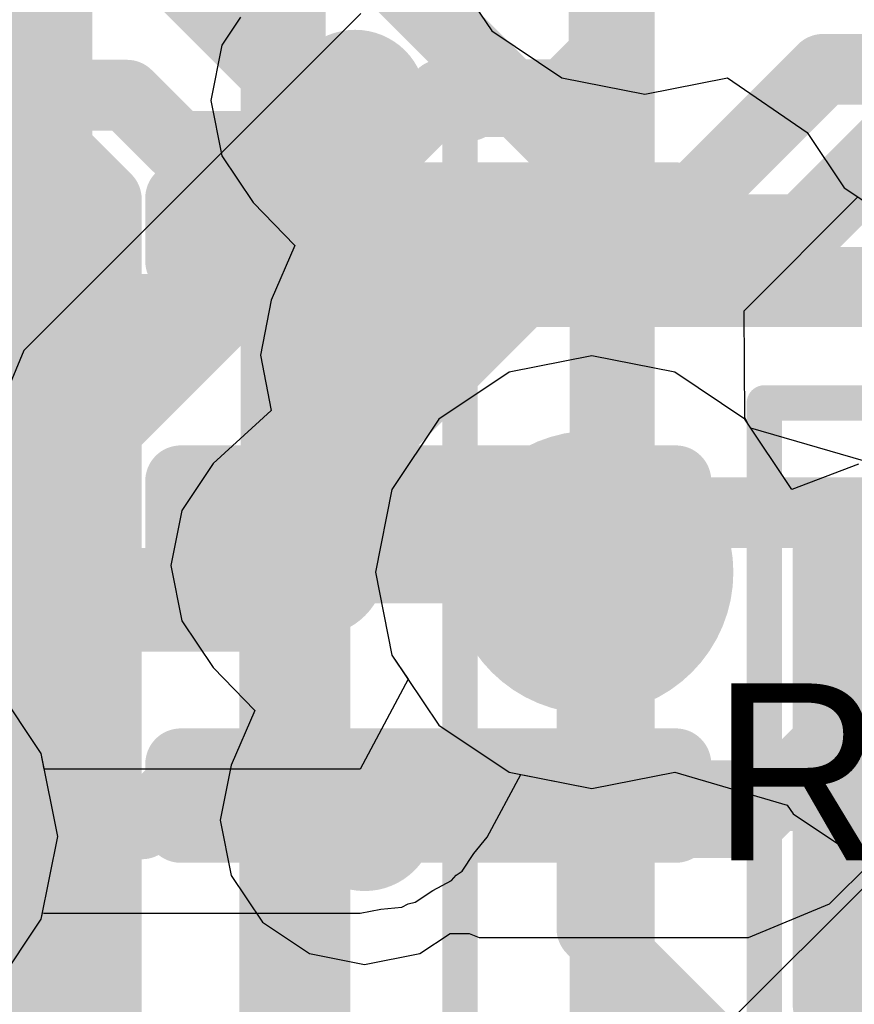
# Model space of a CAD drawing. Header units: millimetres. Extents: x -2 to 68, y -2 to 27.4.
# Tile 169 of 256: x 15.3 to 16.5, y 17.8 to 19.2. Entities that reach past the tile are written whole.
import ezdxf

# ---------------------------------------------------------------- set-up
doc = ezdxf.new("R2010")
doc.units = ezdxf.units.MM
for name, color, linetype in [('BottomLayer', 5, 'Continuous'), ('BottomPaste', 16, 'Continuous'), ('BottomSolder', 6, 'Continuous'), ('DrillGuide', 244, 'Continuous'), ('Mechanical10', 56, 'Continuous'), ('Mechanical13', 56, 'Continuous'), ('Mechanical15', 56, 'Continuous'), ('Mechanical2', 216, 'Continuous'), ('Mechanical6', 56, 'Continuous'), ('MidLayer1', 16, 'Continuous'), ('MidLayer2', 76, 'Continuous'), ('MidLayer3', 90, 'Continuous'), ('MidLayer4', 156, 'Continuous'), ('MidLayer5', 130, 'Continuous'), ('MidLayer6', 216, 'Continuous'), ('MidLayer7', 6, 'Continuous'), ('MidLayer8', 54, 'Continuous'), ('MultiLayer', 9, 'Continuous'), ('TopLayer', 1, 'Continuous'), ('TopPaste', 8, 'Continuous'), ('TopSolder', 216, 'Continuous'), ('ViaHoleLayer', 16, 'Continuous')]:
    doc.layers.add(name, color=color, linetype=linetype)

# ---------------------------------------------------------------- blocks, each defined once
blk = doc.blocks.new('RES_0201_12')
at = {"layer": 'Mechanical13', "const_width": 0.11999976}
for points in [[(-0.31999936, 0.16999966), (-0.31999936, -0.16999966)], [(-0.31999936, 0.16999966), (0.31999936, 0.16999966)], [(0.31999936, 0.16999966), (0.31999936, -0.16999966)], [(-0.31999936, -0.16999966), (0.31999936, -0.16999966)]]:
    blk.add_lwpolyline(points, dxfattribs=at)
at = {"layer": 'Mechanical13', "const_width": 0.05999988}
for points in [[(-0.3499993, 0.16999966, 1), (-0.28999942, 0.16999966, 1)], [(-0.3499993, 0.16999966, 1), (-0.28999942, 0.16999966, 1)], [(0.28999942, 0.16999966, 1), (0.3499993, 0.16999966, 1)], [(0.28999942, 0.16999966, 1), (0.3499993, 0.16999966, 1)], [(-0.3499993, -0.16999966, 1), (-0.28999942, -0.16999966, 1)], [(-0.3499993, -0.16999966, 1), (-0.28999942, -0.16999966, 1)], [(0.28999942, -0.16999966, 1), (0.3499993, -0.16999966, 1)], [(0.28999942, -0.16999966, 1), (0.3499993, -0.16999966, 1)]]:
    blk.add_lwpolyline(points, format="xyb", close=True, dxfattribs=at)
at = {"layer": 'Mechanical15', "const_width": 0.0499999}
for points in [[(-0.5299989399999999, 0.26999946), (-0.5299989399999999, -0.26999946)], [(-0.5299989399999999, 0.26999946), (0.5299989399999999, 0.26999946)], [(0.5299989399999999, 0.26999946), (0.5299989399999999, -0.26999946)], [(0, 0.135001), (0, -0.135001)], [(-0.135001, 0), (0.135001, 0)], [(-0.5299989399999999, -0.26999946), (0.5299989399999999, -0.26999946)]]:
    blk.add_lwpolyline(points, dxfattribs=at)
at = {"layer": 'Mechanical15'}
for points, const_width in [([(-0.54249828, 0.26999946, 1), (-0.5174996, 0.26999946, 1)], 0.02499868), ([(-0.54249828, 0.26999946, 1), (-0.5174996, 0.26999946, 1)], 0.02499868), ([(0.5174996, 0.26999946, 1), (0.54249828, 0.26999946, 1)], 0.02499868), ([(0.5174996, 0.26999946, 1), (0.54249828, 0.26999946, 1)], 0.02499868), ([(-0.01249934, 0.135001, 1), (0.01249934, 0.135001, 1)], 0.02499868), ([(0.10130028, 0, 1), (-0.10130028, 0, 1)], 0.0499999), ([(-0.14750034, 0, 1), (-0.12250166, 0, 1)], 0.02499868), ([(-0.11379962, 0, 1), (-0.08880094, 0, 1)], 0.02499868), ([(0.08880094, 0, 1), (0.11379962, 0, 1)], 0.02499868), ([(0.12250166, 0, 1), (0.14750034, 0, 1)], 0.02499868), ([(-0.01249934, -0.135001, 1), (0.01249934, -0.135001, 1)], 0.02499868), ([(-0.54249828, -0.26999946, 1), (-0.5174996, -0.26999946, 1)], 0.02499868), ([(-0.54249828, -0.26999946, 1), (-0.5174996, -0.26999946, 1)], 0.02499868), ([(0.5174996, -0.26999946, 1), (0.54249828, -0.26999946, 1)], 0.02499868), ([(0.5174996, -0.26999946, 1), (0.54249828, -0.26999946, 1)], 0.02499868)]:
    blk.add_lwpolyline(points, format="xyb", close=True, dxfattribs=dict(at, const_width=const_width))
at = {"layer": 'TopLayer', "const_width": 0.08059928}
for points in [[(-0.3896995, 0.08940038, 1), (-0.30910022, 0.08940038, 1)], [(-0.24090122, 0.08940038, 1), (-0.16030194, 0.08940038, 1)], [(0.16030194, 0.08940038, 1), (0.24090122, 0.08940038, 1)], [(0.30910022, 0.08940038, 1), (0.3896995, 0.08940038, 1)], [(-0.3896995, -0.08940038, 1), (-0.30910022, -0.08940038, 1)], [(-0.24090122, -0.08940038, 1), (-0.16030194, -0.08940038, 1)], [(0.16030194, -0.08940038, 1), (0.24090122, -0.08940038, 1)], [(0.30910022, -0.08940038, 1), (0.3896995, -0.08940038, 1)]]:
    blk.add_lwpolyline(points, format="xyb", close=True, dxfattribs=at)
at = {"layer": 'TopLayer'}
for points in [[(-0.20060158, 0.16999966), (-0.34939986, 0.16999966), (-0.20060158, -0.16999966), (-0.34939986, -0.16999966)], [(0.20060158, -0.16999966), (0.34939986, -0.16999966), (0.20060158, 0.16999966), (0.34939986, 0.16999966)], [(-0.1200023, 0.08940038), (-0.4299991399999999, 0.08940038), (-0.1200023, -0.08940038), (-0.4299991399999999, -0.08940038)], [(0.1200023, -0.08940038), (0.4299991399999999, -0.08940038), (0.1200023, 0.08940038), (0.4299991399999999, 0.08940038)]]:
    blk.add_solid(points, dxfattribs=at)
at = {"layer": 'TopPaste', "const_width": 0.08059928}
for points in [[(-0.3896995, 0.08940038, 1), (-0.30910022, 0.08940038, 1)], [(-0.24090122, 0.08940038, 1), (-0.16030194, 0.08940038, 1)], [(0.16030194, 0.08940038, 1), (0.24090122, 0.08940038, 1)], [(0.30910022, 0.08940038, 1), (0.3896995, 0.08940038, 1)], [(-0.3896995, -0.08940038, 1), (-0.30910022, -0.08940038, 1)], [(-0.24090122, -0.08940038, 1), (-0.16030194, -0.08940038, 1)], [(0.16030194, -0.08940038, 1), (0.24090122, -0.08940038, 1)], [(0.30910022, -0.08940038, 1), (0.3896995, -0.08940038, 1)]]:
    blk.add_lwpolyline(points, format="xyb", close=True, dxfattribs=at)
at = {"layer": 'TopPaste'}
for points in [[(-0.20060158, 0.16999966), (-0.34939986, 0.16999966), (-0.20060158, -0.16999966), (-0.34939986, -0.16999966)], [(0.20060158, -0.16999966), (0.34939986, -0.16999966), (0.20060158, 0.16999966), (0.34939986, 0.16999966)], [(-0.1200023, 0.08940038), (-0.4299991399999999, 0.08940038), (-0.1200023, -0.08940038), (-0.4299991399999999, -0.08940038)], [(0.1200023, -0.08940038), (0.4299991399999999, -0.08940038), (0.1200023, 0.08940038), (0.4299991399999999, 0.08940038)]]:
    blk.add_solid(points, dxfattribs=at)
at = {"layer": 'TopSolder', "const_width": 0.08059928}
for points in [[(-0.3896995, 0.08940038, 1), (-0.30910022, 0.08940038, 1)], [(-0.24090122, 0.08940038, 1), (-0.16030194, 0.08940038, 1)], [(0.16030194, 0.08940038, 1), (0.24090122, 0.08940038, 1)], [(0.30910022, 0.08940038, 1), (0.3896995, 0.08940038, 1)], [(-0.3896995, -0.08940038, 1), (-0.30910022, -0.08940038, 1)], [(-0.24090122, -0.08940038, 1), (-0.16030194, -0.08940038, 1)], [(0.16030194, -0.08940038, 1), (0.24090122, -0.08940038, 1)], [(0.30910022, -0.08940038, 1), (0.3896995, -0.08940038, 1)]]:
    blk.add_lwpolyline(points, format="xyb", close=True, dxfattribs=at)
at = {"layer": 'TopSolder'}
for points in [[(-0.20060158, 0.16999966), (-0.34939986, 0.16999966), (-0.20060158, -0.16999966), (-0.34939986, -0.16999966)], [(0.20060158, -0.16999966), (0.34939986, -0.16999966), (0.20060158, 0.16999966), (0.34939986, 0.16999966)], [(-0.1200023, 0.08940038), (-0.4299991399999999, 0.08940038), (-0.1200023, -0.08940038), (-0.4299991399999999, -0.08940038)], [(0.1200023, -0.08940038), (0.4299991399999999, -0.08940038), (0.1200023, 0.08940038), (0.4299991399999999, 0.08940038)]]:
    blk.add_solid(points, dxfattribs=at)
blk = doc.blocks.new('BGA64C40P8X8_400X400X94_126')
at = {"layer": 'Mechanical13', "const_width": 0.11999976}
blk.add_lwpolyline([(2.05000098, -2.05000098), (2.05000098, 2.05000098)], dxfattribs=at)
at = {"layer": 'Mechanical15', "const_width": 0.0499999}
blk.add_lwpolyline([(2.30000048, -2.30000048), (2.30000048, 2.30000048)], dxfattribs=at)
blk = doc.blocks.new('DF40C_80DP_0_4V_51__F_________1_B_292')
at = {"layer": 'BottomLayer', "const_width": 0.05035042}
for points in [[(5.3301773, 1.63964874, 1), (5.38052518, 1.63964874, 1)], [(5.419473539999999, 1.63964874, 1), (5.46982142, 1.63964874, 1)], [(5.7301765, 1.63964874, 1), (5.780524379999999, 1.63964874, 1)], [(5.819472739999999, 1.63964874, 1), (5.86982062, 1.63964874, 1)], [(6.130178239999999, 1.63964874, 1), (6.18052612, 1.63964874, 1)], [(6.21947448, 1.63964874, 1), (6.269822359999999, 1.63964874, 1)], [(5.3301773, 0.9403511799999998, 1), (5.38052518, 0.9403511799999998, 1)], [(5.419473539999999, 0.9403511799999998, 1), (5.46982142, 0.9403511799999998, 1)], [(5.7301765, 0.9403511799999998, 1), (5.780524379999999, 0.9403511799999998, 1)], [(5.819472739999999, 0.9403511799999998, 1), (5.86982062, 0.9403511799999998, 1)], [(6.130178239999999, 0.9403511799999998, 1), (6.18052612, 0.9403511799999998, 1)], [(6.21947448, 0.9403511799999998, 1), (6.269822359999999, 0.9403511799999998, 1)]]:
    blk.add_lwpolyline(points, format="xyb", close=True, dxfattribs=at)
at = {"layer": 'BottomLayer'}
for points in [[(5.44464748, 0.89000076), (5.44464748, 1.68999916), (5.355351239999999, 0.89000076), (5.355351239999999, 1.68999916)], [(5.84464668, 0.89000076), (5.84464668, 1.68999916), (5.75535044, 0.89000076), (5.75535044, 1.68999916)], [(6.24464842, 0.89000076), (6.24464842, 1.68999916), (6.15535218, 0.89000076), (6.15535218, 1.68999916)], [(5.4949979, 0.9403511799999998), (5.4949979, 1.63964874), (5.30500082, 0.9403511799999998), (5.30500082, 1.63964874)], [(5.894997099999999, 0.9403511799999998), (5.894997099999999, 1.63964874), (5.70500002, 0.9403511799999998), (5.70500002, 1.63964874)], [(6.294998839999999, 0.9403511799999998), (6.294998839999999, 1.63964874), (6.105001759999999, 0.9403511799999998), (6.105001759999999, 1.63964874)]]:
    blk.add_solid(points, dxfattribs=at)
at = {"layer": 'BottomPaste', "const_width": 0.05035042}
for points in [[(5.3301773, 1.63964874, 1), (5.38052518, 1.63964874, 1)], [(5.419473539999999, 1.63964874, 1), (5.46982142, 1.63964874, 1)], [(5.7301765, 1.63964874, 1), (5.780524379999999, 1.63964874, 1)], [(5.819472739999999, 1.63964874, 1), (5.86982062, 1.63964874, 1)], [(6.130178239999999, 1.63964874, 1), (6.18052612, 1.63964874, 1)], [(6.21947448, 1.63964874, 1), (6.269822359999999, 1.63964874, 1)], [(5.3301773, 0.9403511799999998, 1), (5.38052518, 0.9403511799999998, 1)], [(5.419473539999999, 0.9403511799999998, 1), (5.46982142, 0.9403511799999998, 1)], [(5.7301765, 0.9403511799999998, 1), (5.780524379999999, 0.9403511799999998, 1)], [(5.819472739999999, 0.9403511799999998, 1), (5.86982062, 0.9403511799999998, 1)], [(6.130178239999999, 0.9403511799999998, 1), (6.18052612, 0.9403511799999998, 1)], [(6.21947448, 0.9403511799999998, 1), (6.269822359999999, 0.9403511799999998, 1)]]:
    blk.add_lwpolyline(points, format="xyb", close=True, dxfattribs=at)
at = {"layer": 'BottomPaste'}
for points in [[(5.44464748, 0.89000076), (5.44464748, 1.68999916), (5.355351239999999, 0.89000076), (5.355351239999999, 1.68999916)], [(5.84464668, 0.89000076), (5.84464668, 1.68999916), (5.75535044, 0.89000076), (5.75535044, 1.68999916)], [(6.24464842, 0.89000076), (6.24464842, 1.68999916), (6.15535218, 0.89000076), (6.15535218, 1.68999916)], [(5.4949979, 0.9403511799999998), (5.4949979, 1.63964874), (5.30500082, 0.9403511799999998), (5.30500082, 1.63964874)], [(5.894997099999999, 0.9403511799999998), (5.894997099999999, 1.63964874), (5.70500002, 0.9403511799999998), (5.70500002, 1.63964874)], [(6.294998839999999, 0.9403511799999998), (6.294998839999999, 1.63964874), (6.105001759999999, 0.9403511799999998), (6.105001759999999, 1.63964874)]]:
    blk.add_solid(points, dxfattribs=at)
at = {"layer": 'BottomSolder', "const_width": 0.05035042}
for points in [[(5.3301773, 1.63964874, 1), (5.38052518, 1.63964874, 1)], [(5.419473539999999, 1.63964874, 1), (5.46982142, 1.63964874, 1)], [(5.7301765, 1.63964874, 1), (5.780524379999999, 1.63964874, 1)], [(5.819472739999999, 1.63964874, 1), (5.86982062, 1.63964874, 1)], [(6.130178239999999, 1.63964874, 1), (6.18052612, 1.63964874, 1)], [(6.21947448, 1.63964874, 1), (6.269822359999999, 1.63964874, 1)], [(5.3301773, 0.9403511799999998, 1), (5.38052518, 0.9403511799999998, 1)], [(5.419473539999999, 0.9403511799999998, 1), (5.46982142, 0.9403511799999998, 1)], [(5.7301765, 0.9403511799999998, 1), (5.780524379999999, 0.9403511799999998, 1)], [(5.819472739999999, 0.9403511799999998, 1), (5.86982062, 0.9403511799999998, 1)], [(6.130178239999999, 0.9403511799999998, 1), (6.18052612, 0.9403511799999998, 1)], [(6.21947448, 0.9403511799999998, 1), (6.269822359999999, 0.9403511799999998, 1)]]:
    blk.add_lwpolyline(points, format="xyb", close=True, dxfattribs=at)
at = {"layer": 'BottomSolder'}
for points in [[(5.44464748, 0.89000076), (5.44464748, 1.68999916), (5.355351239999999, 0.89000076), (5.355351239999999, 1.68999916)], [(5.84464668, 0.89000076), (5.84464668, 1.68999916), (5.75535044, 0.89000076), (5.75535044, 1.68999916)], [(6.24464842, 0.89000076), (6.24464842, 1.68999916), (6.15535218, 0.89000076), (6.15535218, 1.68999916)], [(5.4949979, 0.9403511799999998), (5.4949979, 1.63964874), (5.30500082, 0.9403511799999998), (5.30500082, 1.63964874)], [(5.894997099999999, 0.9403511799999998), (5.894997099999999, 1.63964874), (5.70500002, 0.9403511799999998), (5.70500002, 1.63964874)], [(6.294998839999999, 0.9403511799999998), (6.294998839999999, 1.63964874), (6.105001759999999, 0.9403511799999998), (6.105001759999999, 1.63964874)]]:
    blk.add_solid(points, dxfattribs=at)
at = {"layer": 'Mechanical10', "const_width": 0.11999976}
blk.add_lwpolyline([(-8.860000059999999, 1.03000048), (8.860000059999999, 1.03000048)], dxfattribs=at)
at = {"layer": 'Mechanical6', "const_width": 0.0499999}
blk.add_lwpolyline([(-8.39499972, 1.78999896), (8.39499972, 1.78999896)], dxfattribs=at)

msp = doc.modelspace()

# ---------------------------------------------------------------- linework, layer by layer
at = {"layer": 'BottomLayer', "const_width": 0.0999998}
for points in [[(15.3049986, 15.77983128), (15.3049986, 19.64142122)], [(16.39121436, 18.9000003), (17.03929028, 19.54807622)], [(15.85500004, 18.9000003), (16.39121436, 18.9000003)], [(15.85500004, 18.49999856), (16.89087554, 18.49999856)], [(15.85500004, 18.09999936), (16.92999916, 18.09999936)]]:
    msp.add_lwpolyline(points, dxfattribs=at)
at = {"layer": 'BottomLayer', "const_width": 0.0499999}
for points in [[(15.83000136, 18.9000003, 1), (15.87999872, 18.9000003, 1)], [(16.36621568, 18.9000003, 1), (16.41621304, 18.9000003, 1)], [(16.36621568, 18.9000003, 1), (16.41621304, 18.9000003, 1)], [(15.83000136, 18.49999856, 1), (15.87999872, 18.49999856, 1)], [(15.83000136, 18.09999936, 1), (15.87999872, 18.09999936, 1)]]:
    msp.add_lwpolyline(points, format="xyb", close=True, dxfattribs=at)
at = {"layer": 'DrillGuide'}
for points, const_width in [([(15.7265751, 19.08239516, 1), (15.77657246, 19.08239516, 1)], 0.0499999), ([(15.79657496, 18.72239588, 1), (15.84657232, 18.72239588, 1)], 0.0499999), ([(16.03621126, 18.4156731, 1), (16.13621106, 18.4156731, 1)], 0.0999998), ([(15.66999152, 18.42506094, 1), (15.71998888, 18.42506094, 1)], 0.0499999), ([(15.73999138, 18.06506166, 1), (15.78998874, 18.06506166, 1)], 0.0499999)]:
    msp.add_lwpolyline(points, format="xyb", close=True, dxfattribs=dict(at, const_width=const_width))
at = {"layer": 'MidLayer1'}
for p, q in [((15.58962846, 19.20002002), (15.5631769, 19.16043158)), ((15.5631769, 19.16043158), (15.54765496, 19.08239516)), ((15.54765496, 19.08239516), (15.5631769, 19.00435874)), ((15.5631769, 19.00435874), (15.60738052, 18.9382019)), ((16.3015041, 18.7853701), (16.46228102, 18.94614702)), ((15.60738052, 18.9382019), (15.66650918, 18.87770926)), ((15.66650918, 18.87770926), (15.63317676, 18.80042976)), ((15.63317676, 18.80042976), (15.61765482, 18.72239588)), ((16.30248454, 18.63437218), (16.3015041, 18.7853701)), ((15.61765482, 18.72239588), (15.63317676, 18.644362)), ((15.63317676, 18.644362), (15.5507944, 18.56925166)), ((16.3071175, 18.62505038), (16.30248454, 18.63437218)), ((16.31084622, 18.61946746), (16.3071175, 18.62505038)), ((16.46995944, 18.57303626), (16.31084622, 18.61946746)), ((15.5507944, 18.56925166), (15.50659332, 18.50309736)), ((15.50659332, 18.50309736), (15.49107138, 18.42506094)), ((15.49107138, 18.42506094), (15.50659332, 18.34702452)), ((15.50659332, 18.34702452), (15.55079694, 18.28086768)), ((15.55079694, 18.28086768), (15.6099256, 18.22037504)), ((15.30797802, 18.15940488), (15.24167386, 18.25864014)), ((15.6099256, 18.22037504), (15.57659318, 18.14309554)), ((15.3312622, 18.04235152), (15.30797802, 18.15940488)), ((15.57659318, 18.14309554), (15.56107124, 18.06506166)), ((15.56107124, 18.06506166), (15.57659318, 17.98702524)), ((15.30797802, 17.92529816), (15.3312622, 18.04235152)), ((16.4222049, 17.94686784), (16.4809932, 18.00565614)), ((15.57659318, 17.98702524), (15.6207968, 17.9208684)), ((16.30739944, 17.89931396), (16.4222049, 17.94686784)), ((15.24167386, 17.8260629), (15.30797802, 17.92529816)), ((15.6207968, 17.9208684), (15.68695364, 17.87666478)), ((15.84302648, 17.87666478), (15.88571626, 17.90518898)), ((15.88571626, 17.90518898), (15.91272154, 17.90518898)), ((15.91272154, 17.90518898), (15.9269049, 17.89931396)), ((15.9269049, 17.89931396), (16.30739944, 17.89931396)), ((15.68695364, 17.87666478), (15.76499006, 17.86114284)), ((15.76499006, 17.86114284), (15.84302648, 17.87666478))]:
    msp.add_line(p, q, dxfattribs=at)
at = {"layer": 'MidLayer1', "const_width": 0.0999998}
for points in [[(16.11217504, 19.15091674), (16.11217504, 19.34842206)], [(16.04195674, 19.08069844), (16.11217504, 19.15091674)], [(16.13722452, 18.85070144), (16.41304058, 19.1265175)], [(16.41304058, 19.1265175), (16.6101014, 19.1265175)], [(15.75157378, 19.08239516), (15.75886866, 19.07510028)], [(15.75886866, 19.07510028), (15.91241928, 19.07510028)], [(15.91241928, 19.07510028), (15.91801744, 19.08069844)], [(15.91801744, 19.08069844), (16.04195674, 19.08069844)], [(16.00768706, 18.84510328), (16.01328522, 18.85070144)], [(16.01328522, 18.85070144), (16.13722452, 18.85070144)], [(15.8486348, 18.72239588), (15.9713422, 18.84510328)], [(15.9713422, 18.84510328), (16.00768706, 18.84510328)], [(15.82157364, 18.72239588), (15.8486348, 18.72239588)], [(15.6949902, 18.42506094), (15.69850302, 18.42154812)], [(15.69850302, 18.42154812), (16.08033614, 18.42154812)], [(16.08033614, 18.42154812), (16.08621116, 18.4156731)], [(16.30739944, 18.0616733), (16.53616962, 18.29044348)], [(15.76499006, 18.06506166), (15.76747672, 18.06754832)], [(15.76747672, 18.06754832), (15.92102988, 18.06754832)], [(15.92102988, 18.06754832), (15.9269049, 18.0616733)], [(15.9269049, 18.0616733), (16.30739944, 18.0616733)]]:
    msp.add_lwpolyline(points, dxfattribs=at)
at = {"layer": 'MidLayer1'}
for points, const_width in [([(16.08717636, 19.15091674, 1), (16.13717372, 19.15091674, 1)], 0.0499999), ([(16.08717636, 19.15091674, 1), (16.13717372, 19.15091674, 1)], 0.0499999), ([(15.70157388, 19.08239516, 1), (15.80157368, 19.08239516, 1)], 0.0999998), ([(16.3880419, 19.1265175, 1), (16.43803926, 19.1265175, 1)], 0.0499999), ([(16.3880419, 19.1265175, 1), (16.43803926, 19.1265175, 1)], 0.0499999), ([(15.7265751, 19.08239516, 1), (15.77657246, 19.08239516, 1)], 0.0499999), ([(15.73386998, 19.07510028, 1), (15.78386734, 19.07510028, 1)], 0.0499999), ([(15.73386998, 19.07510028, 1), (15.78386734, 19.07510028, 1)], 0.0499999), ([(15.8874206, 19.07510028, 1), (15.93741796, 19.07510028, 1)], 0.0499999), ([(15.8874206, 19.07510028, 1), (15.93741796, 19.07510028, 1)], 0.0499999), ([(15.89301876, 19.08069844, 1), (15.94301612, 19.08069844, 1)], 0.0499999), ([(15.89301876, 19.08069844, 1), (15.94301612, 19.08069844, 1)], 0.0499999), ([(16.01695806, 19.08069844, 1), (16.06695542, 19.08069844, 1)], 0.0499999), ([(16.01695806, 19.08069844, 1), (16.06695542, 19.08069844, 1)], 0.0499999), ([(15.98828654, 18.85070144, 1), (16.0382839, 18.85070144, 1)], 0.0499999), ([(15.98828654, 18.85070144, 1), (16.0382839, 18.85070144, 1)], 0.0499999), ([(16.11222584, 18.85070144, 1), (16.1622232, 18.85070144, 1)], 0.0499999), ([(16.11222584, 18.85070144, 1), (16.1622232, 18.85070144, 1)], 0.0499999), ([(15.94634352, 18.84510328, 1), (15.99634088, 18.84510328, 1)], 0.0499999), ([(15.94634352, 18.84510328, 1), (15.99634088, 18.84510328, 1)], 0.0499999), ([(15.98268838, 18.84510328, 1), (16.03268574, 18.84510328, 1)], 0.0499999), ([(15.98268838, 18.84510328, 1), (16.03268574, 18.84510328, 1)], 0.0499999), ([(15.77157374, 18.72239588, 1), (15.87157354, 18.72239588, 1)], 0.0999998), ([(15.79657496, 18.72239588, 1), (15.84657232, 18.72239588, 1)], 0.0499999), ([(15.82363612, 18.72239588, 1), (15.87363348, 18.72239588, 1)], 0.0499999), ([(15.82363612, 18.72239588, 1), (15.87363348, 18.72239588, 1)], 0.0499999), ([(15.98621136, 18.4156731, 1), (16.18621096, 18.4156731, 1)], 0.1999996), ([(15.6449903, 18.42506094, 1), (15.7449901, 18.42506094, 1)], 0.0999998), ([(16.48701046, 18.29044348, 1), (16.68701006, 18.29044348, 1)], 0.1999996), ([(15.66999152, 18.42506094, 1), (15.71998888, 18.42506094, 1)], 0.0499999), ([(15.67350434, 18.42154812, 1), (15.7235017, 18.42154812, 1)], 0.0499999), ([(15.67350434, 18.42154812, 1), (15.7235017, 18.42154812, 1)], 0.0499999), ([(16.05533746, 18.42154812, 1), (16.10533482, 18.42154812, 1)], 0.0499999), ([(16.05533746, 18.42154812, 1), (16.10533482, 18.42154812, 1)], 0.0499999), ([(16.06121248, 18.4156731, 1), (16.11120984, 18.4156731, 1)], 0.0499999), ([(15.71499016, 18.06506166, 1), (15.81498996, 18.06506166, 1)], 0.0999998), ([(15.73999138, 18.06506166, 1), (15.78998874, 18.06506166, 1)], 0.0499999), ([(15.74247804, 18.06754832, 1), (15.7924754, 18.06754832, 1)], 0.0499999), ([(15.74247804, 18.06754832, 1), (15.7924754, 18.06754832, 1)], 0.0499999), ([(15.8960312, 18.06754832, 1), (15.94602856, 18.06754832, 1)], 0.0499999), ([(15.8960312, 18.06754832, 1), (15.94602856, 18.06754832, 1)], 0.0499999), ([(15.90190622, 18.0616733, 1), (15.95190358, 18.0616733, 1)], 0.0499999), ([(15.90190622, 18.0616733, 1), (15.95190358, 18.0616733, 1)], 0.0499999), ([(16.28240076, 18.0616733, 1), (16.33239812, 18.0616733, 1)], 0.0499999), ([(16.28240076, 18.0616733, 1), (16.33239812, 18.0616733, 1)], 0.0499999)]:
    msp.add_lwpolyline(points, format="xyb", close=True, dxfattribs=dict(at, const_width=const_width))
at = {"layer": 'MidLayer2'}
for p, q in [((15.75949604, 19.20548356), (15.2832181, 18.72920562)), ((15.2832181, 18.72920562), (15.23566422, 18.61440016))]:
    msp.add_line(p, q, dxfattribs=at)
at = {"layer": 'MidLayer2', "const_width": 0.0999998}
for points in [[(16.10350602, 19.14618726), (16.10350602, 19.33975304)], [(16.33428534, 18.85070144), (16.65905736, 19.17547346)], [(16.0479994, 19.09068064), (16.10350602, 19.14618726)], [(15.39802356, 18.61440016), (15.87430404, 19.09068064)], [(15.87430404, 19.09068064), (16.0479994, 19.09068064)], [(15.63800276, 18.5149998), (15.9737044, 18.85070144)], [(15.9737044, 18.85070144), (16.33428534, 18.85070144)], [(15.39802356, 17.51797868), (15.39802356, 18.61440016)], [(15.63800276, 17.61737904), (15.63800276, 18.5149998)]]:
    msp.add_lwpolyline(points, dxfattribs=at)
at = {"layer": 'MidLayer2'}
for points, const_width in [([(16.07850734, 19.14618726, 1), (16.1285047, 19.14618726, 1)], 0.0499999), ([(16.07850734, 19.14618726, 1), (16.1285047, 19.14618726, 1)], 0.0499999), ([(15.84930536, 19.09068064, 1), (15.89930272, 19.09068064, 1)], 0.0499999), ([(15.84930536, 19.09068064, 1), (15.89930272, 19.09068064, 1)], 0.0499999), ([(16.02300072, 19.09068064, 1), (16.07299808, 19.09068064, 1)], 0.0499999), ([(16.02300072, 19.09068064, 1), (16.07299808, 19.09068064, 1)], 0.0499999), ([(15.94870572, 18.85070144, 1), (15.99870308, 18.85070144, 1)], 0.0499999), ([(15.94870572, 18.85070144, 1), (15.99870308, 18.85070144, 1)], 0.0499999), ([(16.30928666, 18.85070144, 1), (16.35928402, 18.85070144, 1)], 0.0499999), ([(16.30928666, 18.85070144, 1), (16.35928402, 18.85070144, 1)], 0.0499999), ([(15.37302488, 18.61440016, 1), (15.42302224, 18.61440016, 1)], 0.0499999), ([(15.37302488, 18.61440016, 1), (15.42302224, 18.61440016, 1)], 0.0499999), ([(15.98621136, 18.4156731, 1), (16.18621096, 18.4156731, 1)], 0.1999996), ([(15.61300408, 18.5149998, 1), (15.66300144, 18.5149998, 1)], 0.0499999), ([(15.61300408, 18.5149998, 1), (15.66300144, 18.5149998, 1)], 0.0499999), ([(16.48701046, 18.29044348, 1), (16.68701006, 18.29044348, 1)], 0.1999996)]:
    msp.add_lwpolyline(points, format="xyb", close=True, dxfattribs=dict(at, const_width=const_width))
at = {"layer": 'MidLayer3'}
for p, q in [((15.8783147, 19.28010114), (15.94461886, 19.18086588)), ((15.94461886, 19.18086588), (16.04385412, 19.11456172)), ((16.04385412, 19.11456172), (16.16090748, 19.09127754)), ((16.16090748, 19.09127754), (16.2779583, 19.11456172)), ((16.2779583, 19.11456172), (16.39068604, 19.03713744)), ((16.39068604, 19.03713744), (16.44276874, 18.95918484)), ((16.44276874, 18.95918484), (16.542004, 18.89288068)), ((16.08621116, 18.72155006), (15.9691578, 18.69826588)), ((16.20326452, 18.69826588), (16.08621116, 18.72155006)), ((15.9691578, 18.69826588), (15.86992254, 18.63196172)), ((16.30249978, 18.63196172), (16.20326452, 18.69826588)), ((15.86992254, 18.63196172), (15.80361838, 18.53272646)), ((16.31084622, 18.61946746), (16.30249978, 18.63196172)), ((16.46995944, 18.57303626), (16.31084622, 18.61946746)), ((15.80361838, 18.53272646), (15.7803342, 18.4156731)), ((15.7803342, 18.4156731), (15.80361838, 18.29861974)), ((15.80361838, 18.29861974), (15.86992254, 18.19938448)), ((15.30797802, 18.15940488), (15.24167386, 18.25864014)), ((15.86992254, 18.19938448), (15.9691578, 18.13308032)), ((15.3312622, 18.04235152), (15.30797802, 18.15940488)), ((15.9691578, 18.13308032), (16.08621116, 18.10979614)), ((16.08621116, 18.10979614), (16.20326198, 18.13308032)), ((16.20326198, 18.13308032), (16.3623752, 18.08664912)), ((16.3623752, 18.08664912), (16.37072164, 18.07415486)), ((16.37072164, 18.07415486), (16.4699569, 18.0078507)), ((15.30797802, 17.92529816), (15.3312622, 18.04235152)), ((15.24167386, 17.8260629), (15.30797802, 17.92529816))]:
    msp.add_line(p, q, dxfattribs=at)
at = {"layer": 'MidLayer3', "const_width": 0.1999996}
for points in [[(15.98621136, 18.4156731, 1), (16.18621096, 18.4156731, 1)], [(16.48701046, 18.29044348, 1), (16.68701006, 18.29044348, 1)]]:
    msp.add_lwpolyline(points, format="xyb", close=True, dxfattribs=at)
at = {"layer": 'MidLayer4'}
for p, q in [((15.8783147, 19.28010114), (15.94461886, 19.18086588)), ((15.94461886, 19.18086588), (16.04385412, 19.11456172)), ((16.04385412, 19.11456172), (16.16090748, 19.09127754)), ((16.16090748, 19.09127754), (16.2779583, 19.11456172)), ((16.2779583, 19.11456172), (16.39068604, 19.03713744)), ((16.39068604, 19.03713744), (16.44276874, 18.95918484)), ((16.44276874, 18.95918484), (16.542004, 18.89288068)), ((16.08621116, 18.72155006), (15.9691578, 18.69826588)), ((16.20326452, 18.69826588), (16.08621116, 18.72155006)), ((15.9691578, 18.69826588), (15.86992254, 18.63196172)), ((16.30249978, 18.63196172), (16.20326452, 18.69826588)), ((15.86992254, 18.63196172), (15.80361838, 18.53272646)), ((16.31084622, 18.61946746), (16.30249978, 18.63196172)), ((16.46995944, 18.57303626), (16.31084622, 18.61946746)), ((15.80361838, 18.53272646), (15.7803342, 18.4156731)), ((15.7803342, 18.4156731), (15.80361838, 18.29861974)), ((15.80361838, 18.29861974), (15.86992254, 18.19938448)), ((15.30797802, 18.15940488), (15.24167386, 18.25864014)), ((15.86992254, 18.19938448), (15.9691578, 18.13308032)), ((15.3312622, 18.04235152), (15.30797802, 18.15940488)), ((15.9691578, 18.13308032), (16.08621116, 18.10979614)), ((16.08621116, 18.10979614), (16.20326198, 18.13308032)), ((16.20326198, 18.13308032), (16.3623752, 18.08664912)), ((16.3623752, 18.08664912), (16.37072164, 18.07415486)), ((16.37072164, 18.07415486), (16.4699569, 18.0078507)), ((15.30797802, 17.92529816), (15.3312622, 18.04235152)), ((15.24167386, 17.8260629), (15.30797802, 17.92529816))]:
    msp.add_line(p, q, dxfattribs=at)
at = {"layer": 'MidLayer4', "const_width": 0.1999996}
for points in [[(15.98621136, 18.4156731, 1), (16.18621096, 18.4156731, 1)], [(16.48701046, 18.29044348, 1), (16.68701006, 18.29044348, 1)]]:
    msp.add_lwpolyline(points, format="xyb", close=True, dxfattribs=at)
at = {"layer": 'MidLayer5', "const_width": 0.0999998}
for points in [[(15.22160024, 19.53848264), (15.6949902, 19.06509268)], [(14.92660464, 19.4162934), (15.3999946, 18.94290344)], [(15.81090818, 19.25218146), (16.23760532, 18.82548432)], [(15.6949902, 17.5961929), (15.6949902, 19.06509268)], [(15.3999946, 17.47400366), (15.3999946, 18.94290344)], [(16.23760532, 18.82548432), (17.21478904, 18.82548432)], [(16.08621116, 17.91207492), (16.08621116, 18.4156731)], [(16.08621116, 17.91207492), (16.55699508, 17.441291)]]:
    msp.add_lwpolyline(points, dxfattribs=at)
at = {"layer": 'MidLayer5'}
for points, const_width in [([(15.66999152, 19.06509268, 1), (15.71998888, 19.06509268, 1)], 0.0499999), ([(15.66999152, 19.06509268, 1), (15.71998888, 19.06509268, 1)], 0.0499999), ([(15.37499592, 18.94290344, 1), (15.42499328, 18.94290344, 1)], 0.0499999), ([(15.37499592, 18.94290344, 1), (15.42499328, 18.94290344, 1)], 0.0499999), ([(16.21260664, 18.82548432, 1), (16.262604, 18.82548432, 1)], 0.0499999), ([(16.21260664, 18.82548432, 1), (16.262604, 18.82548432, 1)], 0.0499999), ([(15.98621136, 18.4156731, 1), (16.18621096, 18.4156731, 1)], 0.1999996), ([(16.48701046, 18.29044348, 1), (16.68701006, 18.29044348, 1)], 0.1999996), ([(16.06121248, 18.4156731, 1), (16.11120984, 18.4156731, 1)], 0.0499999), ([(16.06121248, 17.91207492, 1), (16.11120984, 17.91207492, 1)], 0.0499999), ([(16.06121248, 17.91207492, 1), (16.11120984, 17.91207492, 1)], 0.0499999)]:
    msp.add_lwpolyline(points, format="xyb", close=True, dxfattribs=dict(at, const_width=const_width))
at = {"layer": 'MidLayer6'}
msp.add_line((15.7999938, 17.29999334), (16.50156212, 18.0015642), dxfattribs=at)
at = {"layer": 'MidLayer6', "const_width": 0.0999998}
for points in [[(15.26739136, 18.88017814), (15.26739136, 19.8742554)], [(15.01212136, 18.62490814), (15.26739136, 18.88017814)], [(15.57556448, 18.39999876), (15.98806302, 18.8124973)], [(15.98806302, 18.8124973), (17.20181472, 18.8124973)], [(14.69999854, 18.39999876), (15.57556448, 18.39999876)]]:
    msp.add_lwpolyline(points, dxfattribs=at)
at = {"layer": 'MidLayer6'}
for points, const_width in [([(15.24239268, 18.88017814, 1), (15.29239004, 18.88017814, 1)], 0.0499999), ([(15.24239268, 18.88017814, 1), (15.29239004, 18.88017814, 1)], 0.0499999), ([(15.96306434, 18.8124973, 1), (16.0130617, 18.8124973, 1)], 0.0499999), ([(15.96306434, 18.8124973, 1), (16.0130617, 18.8124973, 1)], 0.0499999), ([(15.98621136, 18.4156731, 1), (16.18621096, 18.4156731, 1)], 0.1999996), ([(16.48701046, 18.29044348, 1), (16.68701006, 18.29044348, 1)], 0.1999996), ([(15.5505658, 18.39999876, 1), (15.60056316, 18.39999876, 1)], 0.0499999), ([(15.5505658, 18.39999876, 1), (15.60056316, 18.39999876, 1)], 0.0499999)]:
    msp.add_lwpolyline(points, format="xyb", close=True, dxfattribs=dict(at, const_width=const_width))
at = {"layer": 'MidLayer7'}
for p, q in [((15.8783147, 19.28010114), (15.94461886, 19.18086588)), ((15.94461886, 19.18086588), (16.04385412, 19.11456172)), ((16.04385412, 19.11456172), (16.16090748, 19.09127754)), ((16.16090748, 19.09127754), (16.2779583, 19.11456172)), ((16.2779583, 19.11456172), (16.39068604, 19.03713744)), ((16.39068604, 19.03713744), (16.44276874, 18.95918484)), ((16.44276874, 18.95918484), (16.542004, 18.89288068)), ((16.08621116, 18.72155006), (15.9691578, 18.69826588)), ((16.20326452, 18.69826588), (16.08621116, 18.72155006)), ((15.9691578, 18.69826588), (15.86992254, 18.63196172)), ((16.30249978, 18.63196172), (16.20326452, 18.69826588)), ((15.86992254, 18.63196172), (15.80361838, 18.53272646)), ((16.31084622, 18.61946746), (16.30249978, 18.63196172)), ((16.46995944, 18.57303626), (16.31084622, 18.61946746)), ((15.80361838, 18.53272646), (15.7803342, 18.4156731)), ((15.7803342, 18.4156731), (15.80361838, 18.29861974)), ((15.80361838, 18.29861974), (15.82638186, 18.26455072)), ((15.82638186, 18.26455072), (15.75849528, 18.13755072)), ((15.30797802, 18.15940488), (15.24167386, 18.25864014)), ((15.3123265, 18.13755072), (15.30797802, 18.15940488)), ((15.75849528, 18.13755072), (15.3123265, 18.13755072)), ((15.93833236, 18.04141934), (15.98558144, 18.12981388)), ((15.98558144, 18.12981388), (16.08621116, 18.10979614)), ((16.08621116, 18.10979614), (16.20326198, 18.13308032)), ((16.20326198, 18.13308032), (16.3623752, 18.08664912)), ((16.3623752, 18.08664912), (16.37072164, 18.07415486)), ((16.37072164, 18.07415486), (16.4699569, 18.0078507)), ((15.9193357, 18.01826978), (15.93833236, 18.04141934)), ((15.90268854, 17.99335746), (15.9193357, 18.01826978)), ((15.88785748, 17.97991578), (15.89427606, 17.98773644)), ((15.89427606, 17.98773644), (15.90268854, 17.99335746)), ((15.8614364, 17.96579338), (15.88785748, 17.97991578)), ((15.8365317, 17.94915384), (15.8614364, 17.96579338)), ((15.75849528, 17.9336319), (15.78787292, 17.9394739)), ((15.78787292, 17.9394739), (15.8176849, 17.94241014)), ((15.8176849, 17.94241014), (15.82661046, 17.94718026)), ((15.82661046, 17.94718026), (15.8365317, 17.94915384)), ((15.24167386, 17.8260629), (15.30797802, 17.92529816)), ((15.30797802, 17.92529816), (15.30973824, 17.93414752)), ((15.30973824, 17.93414752), (15.3123265, 17.9336319)), ((15.3123265, 17.9336319), (15.75849528, 17.9336319))]:
    msp.add_line(p, q, dxfattribs=at)
at = {"layer": 'MidLayer7', "const_width": 0.1999996}
for points in [[(15.98621136, 18.4156731, 1), (16.18621096, 18.4156731, 1)], [(16.48701046, 18.29044348, 1), (16.68701006, 18.29044348, 1)]]:
    msp.add_lwpolyline(points, format="xyb", close=True, dxfattribs=at)
at = {"layer": 'MidLayer8'}
for p, q in [((15.8783147, 19.28010114), (15.94461886, 19.18086588)), ((15.94461886, 19.18086588), (16.04385412, 19.11456172)), ((16.04385412, 19.11456172), (16.16090748, 19.09127754)), ((16.16090748, 19.09127754), (16.2779583, 19.11456172)), ((16.2779583, 19.11456172), (16.39068604, 19.03713744)), ((16.39068604, 19.03713744), (16.44276874, 18.95918484)), ((16.44276874, 18.95918484), (16.542004, 18.89288068)), ((16.08621116, 18.72155006), (15.9691578, 18.69826588)), ((16.20326452, 18.69826588), (16.08621116, 18.72155006)), ((15.9691578, 18.69826588), (15.86992254, 18.63196172)), ((16.30249978, 18.63196172), (16.20326452, 18.69826588)), ((15.86992254, 18.63196172), (15.80361838, 18.53272646)), ((16.36880394, 18.532729), (16.30249978, 18.63196172)), ((16.46285252, 18.568289), (16.36880394, 18.532729)), ((15.80361838, 18.53272646), (15.7803342, 18.4156731)), ((15.7803342, 18.4156731), (15.80361838, 18.29861974)), ((15.80361838, 18.29861974), (15.86992254, 18.19938448)), ((15.86992254, 18.19938448), (15.9691578, 18.13308032)), ((15.9691578, 18.13308032), (16.08621116, 18.10979614)), ((16.08621116, 18.10979614), (16.20326198, 18.13308032)), ((16.20326198, 18.13308032), (16.3623752, 18.08664912)), ((16.3623752, 18.08664912), (16.37072164, 18.07415486)), ((16.37072164, 18.07415486), (16.4699569, 18.0078507))]:
    msp.add_line(p, q, dxfattribs=at)
at = {"layer": 'MidLayer8', "const_width": 0.1999996}
for points in [[(15.98621136, 18.4156731, 1), (16.18621096, 18.4156731, 1)], [(16.48701046, 18.29044348, 1), (16.68701006, 18.29044348, 1)]]:
    msp.add_lwpolyline(points, format="xyb", close=True, dxfattribs=at)
at = {"layer": 'MultiLayer'}
for points, const_width in [([(15.70157388, 19.08239516, 1), (15.80157368, 19.08239516, 1)], 0.0999998), ([(15.77157374, 18.72239588, 1), (15.87157354, 18.72239588, 1)], 0.0999998), ([(15.98621136, 18.4156731, 1), (16.18621096, 18.4156731, 1)], 0.1999996), ([(15.6449903, 18.42506094, 1), (15.7449901, 18.42506094, 1)], 0.0999998), ([(16.48701046, 18.29044348, 1), (16.68701006, 18.29044348, 1)], 0.1999996), ([(15.71499016, 18.06506166, 1), (15.81498996, 18.06506166, 1)], 0.0999998)]:
    msp.add_lwpolyline(points, format="xyb", close=True, dxfattribs=dict(at, const_width=const_width))
at = {"layer": 'TopLayer'}
for points, const_width in [([(15.70157388, 19.08239516, 1), (15.80157368, 19.08239516, 1)], 0.0999998), ([(15.40396462, 19.090005, 1), (15.45396198, 19.090005, 1)], 0.0499999), ([(15.40396462, 19.090005, 1), (15.45396198, 19.090005, 1)], 0.0499999), ([(15.69951394, 19.08239516, 1), (15.7495113, 19.08239516, 1)], 0.0499999), ([(15.69951394, 19.08239516, 1), (15.7495113, 19.08239516, 1)], 0.0499999), ([(15.7265751, 19.08239516, 1), (15.77657246, 19.08239516, 1)], 0.0499999), ([(15.4765756, 19.01739402, 1), (15.52657296, 19.01739402, 1)], 0.0499999), ([(15.4765756, 19.01739402, 1), (15.52657296, 19.01739402, 1)], 0.0499999), ([(15.6345128, 19.01739402, 1), (15.68451016, 19.01739402, 1)], 0.0499999), ([(15.6345128, 19.01739402, 1), (15.68451016, 19.01739402, 1)], 0.0499999), ([(15.30869684, 18.860008, 1), (15.3586942, 18.860008, 1)], 0.0499999), ([(15.30869684, 18.860008, 1), (15.3586942, 18.860008, 1)], 0.0499999), ([(15.38130782, 18.78739702, 1), (15.43130518, 18.78739702, 1)], 0.0499999), ([(15.38130782, 18.78739702, 1), (15.43130518, 18.78739702, 1)], 0.0499999), ([(15.70451266, 18.78739702, 1), (15.75451002, 18.78739702, 1)], 0.0499999), ([(15.70451266, 18.78739702, 1), (15.75451002, 18.78739702, 1)], 0.0499999), ([(15.77157374, 18.72239588, 1), (15.87157354, 18.72239588, 1)], 0.0999998), ([(15.7695138, 18.72239588, 1), (15.81951116, 18.72239588, 1)], 0.0499999), ([(15.7695138, 18.72239588, 1), (15.81951116, 18.72239588, 1)], 0.0499999), ([(15.79657496, 18.72239588, 1), (15.84657232, 18.72239588, 1)], 0.0499999), ([(15.6449903, 18.42506094, 1), (15.7449901, 18.42506094, 1)], 0.0999998), ([(15.64293036, 18.42506094, 1), (15.69292772, 18.42506094, 1)], 0.0499999), ([(15.64293036, 18.42506094, 1), (15.69292772, 18.42506094, 1)], 0.0499999), ([(15.66999152, 18.42506094, 1), (15.71998888, 18.42506094, 1)], 0.0499999), ([(15.39328392, 18.35354978, 1), (15.44328128, 18.35354978, 1)], 0.0499999), ([(15.39328392, 18.35354978, 1), (15.44328128, 18.35354978, 1)], 0.0499999), ([(15.5714192, 18.35354978, 1), (15.62141656, 18.35354978, 1)], 0.0499999), ([(15.5714192, 18.35354978, 1), (15.62141656, 18.35354978, 1)], 0.0499999), ([(15.32974074, 18.2900066, 1), (15.3797381, 18.2900066, 1)], 0.0499999), ([(15.32974074, 18.2900066, 1), (15.3797381, 18.2900066, 1)], 0.0499999), ([(15.4885517, 18.12355278, 1), (15.53854906, 18.12355278, 1)], 0.0499999), ([(15.4885517, 18.12355278, 1), (15.53854906, 18.12355278, 1)], 0.0499999), ([(15.6544391, 18.12355278, 1), (15.70443646, 18.12355278, 1)], 0.0499999), ([(15.6544391, 18.12355278, 1), (15.70443646, 18.12355278, 1)], 0.0499999), ([(15.71499016, 18.06506166, 1), (15.81498996, 18.06506166, 1)], 0.0999998), ([(15.42500852, 18.0600096, 1), (15.47500588, 18.0600096, 1)], 0.0499999), ([(15.42500852, 18.0600096, 1), (15.47500588, 18.0600096, 1)], 0.0499999), ([(15.71293022, 18.06506166, 1), (15.76292758, 18.06506166, 1)], 0.0499999), ([(15.71293022, 18.06506166, 1), (15.76292758, 18.06506166, 1)], 0.0499999), ([(15.73999138, 18.06506166, 1), (15.78998874, 18.06506166, 1)], 0.0499999)]:
    msp.add_lwpolyline(points, format="xyb", close=True, dxfattribs=dict(at, const_width=const_width))
at = {"layer": 'TopLayer', "const_width": 0.0999998}
for points in [[(15.10857786, 19.090005), (15.4289633, 19.090005)], [(15.4289633, 19.090005), (15.50157428, 19.01739402)], [(15.65951148, 19.01739402), (15.72451262, 19.08239516)], [(15.72451262, 19.08239516), (15.75157378, 19.08239516)], [(15.50157428, 19.01739402), (15.65951148, 19.01739402)], [(15.10857786, 18.860008), (15.33369552, 18.860008)], [(15.33369552, 18.860008), (15.4063065, 18.78739702)], [(15.4063065, 18.78739702), (15.72951134, 18.78739702)], [(15.72951134, 18.78739702), (15.79451248, 18.72239588)], [(15.79451248, 18.72239588), (15.82157364, 18.72239588)], [(15.59641788, 18.35354978), (15.66792904, 18.42506094)], [(15.66792904, 18.42506094), (15.6949902, 18.42506094)], [(15.35473942, 18.2900066), (15.4182826, 18.35354978)], [(15.4182826, 18.35354978), (15.59641788, 18.35354978)], [(15.10857786, 18.2900066), (15.35473942, 18.2900066)], [(15.4500072, 18.0600096), (15.51355038, 18.12355278)], [(15.51355038, 18.12355278), (15.67943778, 18.12355278)], [(15.67943778, 18.12355278), (15.7379289, 18.06506166)], [(15.10857786, 18.0600096), (15.4500072, 18.0600096)], [(15.7379289, 18.06506166), (15.76499006, 18.06506166)]]:
    msp.add_lwpolyline(points, dxfattribs=at)
at = {"layer": 'ViaHoleLayer'}
for points, const_width in [([(15.7265751, 19.08239516, 1), (15.77657246, 19.08239516, 1)], 0.0499999), ([(15.79657496, 18.72239588, 1), (15.84657232, 18.72239588, 1)], 0.0499999), ([(16.03621126, 18.4156731, 1), (16.13621106, 18.4156731, 1)], 0.0999998), ([(15.66999152, 18.42506094, 1), (15.71998888, 18.42506094, 1)], 0.0499999), ([(15.73999138, 18.06506166, 1), (15.78998874, 18.06506166, 1)], 0.0499999)]:
    msp.add_lwpolyline(points, format="xyb", close=True, dxfattribs=dict(at, const_width=const_width))

# ---------------------------------------------------------------- block references
at = {"rotation": 90}
for name, p in [('DF40C_80DP_0_4V_51__F_________1_B_292', (17.145, 12.7)), ('RES_0201_12', (16.59999982, 18.12500058))]:
    msp.add_blockref(name, p, dxfattribs=at)
msp.add_blockref('BGA64C40P8X8_400X400X94_126', (13.5999982, 18.1750081))

# ---------------------------------------------------------------- texts
at = {"layer": 'Mechanical2'}
msp.add_text('R54', height=0.2499995, dxfattribs=at).set_placement((16.256, 18.0086))

doc.saveas('drawing.dxf')
